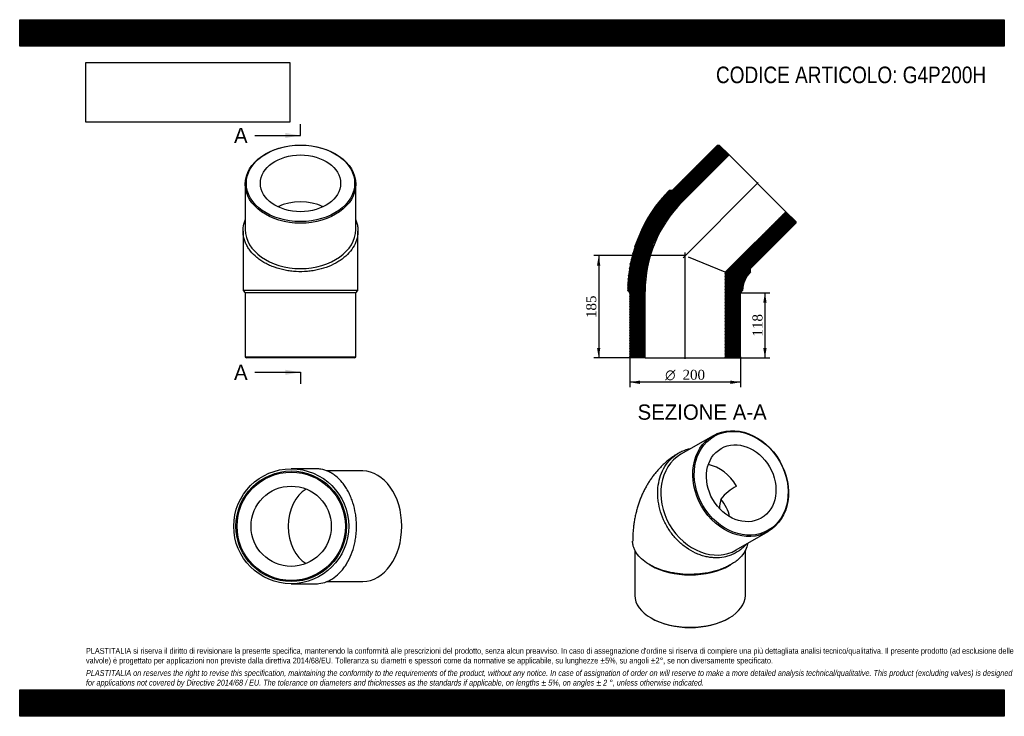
# Model space of a CAD drawing. Header units: millimetres. Extents: x 0 to 1782, y 0 to 1260.
import ezdxf
from ezdxf.enums import TextEntityAlignment as Align
from ezdxf.lldxf.tags import DXFTag

# ---------------------------------------------------------------- set-up
doc = ezdxf.new("R2010")
doc.units = ezdxf.units.MM
doc.header["$LTSCALE"] = 6
for name, color, linetype in [('Default', 7, 'Continuous'), ('DV4_Default', 7, 'Continuous'), ('G4P200H', 7, 'Continuous')]:
    doc.layers.add(name, color=color, linetype=linetype)
doc.styles.add('SEACAD_Solid_Edge_ANSI', font='seans.ttf')
doc.styles.add('SEACAD_Solid_Edge_ANSI1_Symbols', font='semeca1.ttf')
doc.styles.add('SEACAD_Times_New_Roman', font='times.ttf')
tags = doc.linetypes.add('CENTER2', pattern=[28.575, 19.05, -3.175, 3.175, -3.175]).pattern_tags.tags
tags[10:11] = [DXFTag(74, 4), DXFTag(75, 0), DXFTag(340, '0'), DXFTag(46, 0.0), DXFTag(50, 0.0), DXFTag(44, 0.0), DXFTag(45, 0.0)]
tags[8:9] = [DXFTag(74, 4), DXFTag(75, 0), DXFTag(340, '0'), DXFTag(46, 0.0), DXFTag(50, 0.0), DXFTag(44, 0.0), DXFTag(45, 0.0)]
tags[6:7] = [DXFTag(74, 4), DXFTag(75, 0), DXFTag(340, '0'), DXFTag(46, 0.0), DXFTag(50, 0.0), DXFTag(44, 0.0), DXFTag(45, 0.0)]
tags[4:5] = [DXFTag(74, 4), DXFTag(75, 0), DXFTag(340, '0'), DXFTag(46, 0.0), DXFTag(50, 0.0), DXFTag(44, 0.0), DXFTag(45, 0.0)]
doc.dimstyles.new('ANSImm', dxfattribs={"dimtxt": 18, "dimasz": 18, "dimexe": 9, "dimexo": 0, "dimgap": 4.5, "dimtad": 1, "dimdsep": 46, "dimtxsty": 'SEACAD_Times_New_Roman', "dimblk1": '_SE_FILLED', "dimblk2": '_SE_FILLED', "dimsah": 1, "dimcen": 9, "dimazin": 0, "dimtfac": 0.85, "dimtdec": 3, "dimtofl": 0, "dimtmove": 0, "dimatfit": 3, "dimfxl": 1, "dimarcsym": 0})
picture_1 = doc.add_image_def('image1.jpg', size_in_pixel=(4302, 1260))

# ---------------------------------------------------------------- blocks, each defined once
blk = doc.blocks.new('SE')
at = {"layer": 'G4P200H', "color": 7, "linetype": 'Continuous'}
for p, q in [((1254.8, 507.5), (1196.8, 474)), ((1296.8, 300.8), (1354.8, 334.3)), ((1113.3, 300.3), (1113.3, 218.7)), ((1313.3, 218.7), (1313.3, 300.2)), ((1139.8, 274.2), (1142.6, 272.6)), ((1284, 272.6), (1286.9, 274.2)), ((1142.6, 177.9), (1144, 177)), ((1282.6, 177), (1284, 177.9))]:
    blk.add_line(p, q, dxfattribs=at)
for centre, radius, start, end in [((1353.9, 319.4), 112.5, 120.3053, 139.128), ((1539.8, 345.1), 275.2, 169.9734, 173.5914)]:
    blk.add_arc(centre, radius, start, end, dxfattribs=at)
for centre, major_axis in [((1304.8, 420.9), (50, -86.6)), ((1305.8, 421.5), (-49, 84.9)), ((1305.8, 421.5), (36.3, -62.9))]:
    blk.add_ellipse(centre, major_axis=major_axis, ratio=0.816497, dxfattribs=at)
for centre, major_axis, ratio, start_param, end_param in [((1246.8, 387.4), (50, -86.6), 0.816497, 3.141593, 6.283185), ((1245.8, 386.9), (36.3, -62.9), 0.816497, 1.570796, 2.51747), ((1213.3, 368.1), (-67.1, 38.7), 0.717439, 3.703949, 4.234064), ((1213.3, 313.4), (-100, 0), 0.57735, 0.785398, 2.356195), ((1213.3, 218.7), (100, 0), 0.57735, 3.141593, 6.283185), ((1213.3, 217.1), (-98, 0), 0.57735, 0.785398, 2.356195)]:
    blk.add_ellipse(centre, major_axis=major_axis, ratio=ratio, start_param=start_param, end_param=end_param, dxfattribs=at)
for points, knots in [([(1157.5, 427), (1158.9, 433), (1160.9, 438.6), (1166, 449.3), (1169.1, 454.3), (1176.1, 463.2), (1180, 467.1), (1186.6, 472.4), (1188.9, 474), (1193.7, 476.9), (1196.1, 478.2), (1203.7, 481.6), (1209, 483.4), (1214.7, 484.5), (1214.8, 484.5), (1214.9, 484.5)], [0, 0, 0, 0, 0.03125, 0.03125, 0.0625, 0.0625, 0.09375, 0.09375, 0.109375, 0.109375, 0.125, 0.125, 0.15625, 0.15625, 0.1567712, 0.1567712, 0.1567712, 0.1567712]), ([(1192.1, 475.9), (1190.4, 474.9), (1187.1, 472.9), (1181.5, 469.1), (1175.7, 464.8), (1170.1, 460.2), (1164.8, 455.4), (1159.6, 450.3), (1154.7, 445), (1150, 439.5), (1145.5, 433.7), (1141.3, 427.7), (1137.3, 421.5), (1133.5, 415.1), (1130, 408.5), (1126.8, 401.6), (1123.8, 394.6), (1121.1, 387.4), (1118.6, 380), (1116.5, 372.4), (1114.6, 364.6), (1112.9, 356.6), (1111.6, 348.5), (1110.6, 340.2), (1109.9, 331.9), (1109.4, 323.9), (1109.4, 319.2), (1109.4, 316.9)], [0, 0, 0, 0, 0.028337, 0.066822, 0.105283, 0.143757, 0.182274, 0.22087, 0.259579, 0.298436, 0.337477, 0.376739, 0.416258, 0.456072, 0.496218, 0.536731, 0.577645, 0.618992, 0.660796, 0.703078, 0.74585, 0.789115, 0.832864, 0.877077, 0.921721, 0.966751, 1, 1, 1, 1]), ([(1315, 311.3), (1313.9, 310), (1312.8, 308.8), (1309.6, 305.5), (1307.5, 303.7), (1300.9, 298.5), (1296.2, 295.6), (1288.6, 292.1), (1286, 291.1), (1280.6, 289.3), (1277.9, 288.6), (1269.6, 287), (1263.9, 286.5), (1255.1, 286.8), (1252.2, 287.1), (1246.3, 287.9), (1240.4, 289), (1234.6, 290.8), (1228.7, 292.8), (1225.8, 294), (1217.2, 298), (1211.7, 301.3), (1203.7, 306.9), (1201.1, 308.9), (1196, 313.2), (1193.5, 315.5), (1186.4, 322.6), (1182.1, 327.7), (1176.1, 336), (1174.3, 338.9), (1170.7, 344.7), (1169.1, 347.7), (1164.6, 356.8), (1162.1, 363.1), (1158, 376), (1156.6, 382.5), (1155.3, 392.2), (1155, 395.5), (1154.7, 402), (1154.7, 405.2), (1155.2, 414.8), (1156, 421), (1157.5, 427)], [0.5687466, 0.5687466, 0.5687466, 0.5687466, 0.578125, 0.578125, 0.59375, 0.59375, 0.625, 0.625, 0.640625, 0.640625, 0.65625, 0.65625, 0.6875, 0.6875, 0.703125, 0.703125, 0.71875, 0.734375, 0.734375, 0.75, 0.75, 0.78125, 0.78125, 0.796875, 0.796875, 0.8125, 0.8125, 0.84375, 0.84375, 0.859375, 0.859375, 0.875, 0.875, 0.90625, 0.90625, 0.9375, 0.9375, 0.953125, 0.953125, 0.96875, 0.96875, 1, 1, 1, 1]), ([(1317.1, 312.5), (1317.1, 312.4), (1317.1, 312.2), (1316.5, 308.2), (1315.4, 304.3), (1311.7, 296.7), (1309.2, 293.1), (1304.6, 287.8), (1302.9, 286.1), (1299.3, 282.8), (1297.3, 281.2), (1291, 276.5), (1286.3, 273.7), (1278.6, 269.9), (1275.9, 268.6), (1270.2, 266.4), (1267.4, 265.3), (1258.5, 262.4), (1252.3, 260.9), (1242.5, 259), (1239.2, 258.5), (1232.6, 257.6), (1225.9, 257), (1219.1, 256.7), (1212.3, 256.6), (1208.9, 256.6), (1198.7, 257.1), (1192, 257.8), (1182.2, 259.3), (1178.9, 260), (1172.6, 261.4), (1169.4, 262.2), (1160.3, 264.9), (1154.6, 267), (1146.6, 270.6), (1144, 271.9), (1139, 274.6), (1136.7, 276), (1130.1, 280.5), (1126.1, 283.7), (1119.4, 290.6), (1116.7, 294.2), (1113.5, 299.8), (1112.6, 301.6), (1111.1, 305.5), (1110.5, 307.5), (1109.6, 311.9), (1109.3, 314.4), (1109.3, 316.9)], [0.4989632, 0.4989632, 0.4989632, 0.4989632, 0.5, 0.5, 0.53125, 0.53125, 0.5625, 0.5625, 0.578125, 0.578125, 0.59375, 0.59375, 0.625, 0.625, 0.640625, 0.640625, 0.65625, 0.65625, 0.6875, 0.6875, 0.703125, 0.703125, 0.71875, 0.734375, 0.734375, 0.75, 0.75, 0.78125, 0.78125, 0.796875, 0.796875, 0.8125, 0.8125, 0.84375, 0.84375, 0.859375, 0.859375, 0.875, 0.875, 0.90625, 0.90625, 0.9375, 0.9375, 0.953125, 0.953125, 0.96875, 0.96875, 0.9886313, 0.9886313, 0.9886313, 0.9886313])]:
    blk.add_open_spline(points, degree=3, knots=knots, dxfattribs=at)
blk = doc.blocks.new('SE1')
at = {"layer": 'G4P200H', "color": 7, "linetype": 'Continuous'}
for p, q in [((408.2, 962.6), (408.2, 880.6)), ((608.2, 880.6), (608.2, 962.6)), ((404.2, 877.8), (404.2, 770.2)), ((612.2, 770.2), (612.2, 877.8)), ((404.2, 770.2), (408.2, 766.2)), ((608.2, 766.2), (612.2, 770.2)), ((608.2, 766.2), (408.2, 766.2)), ((408.2, 766.2), (408.2, 650.2)), ((608.2, 650.2), (608.2, 766.2)), ((408.2, 650.2), (608.2, 650.2)), ((408.2, 650.2), (410.2, 648.2)), ((606.2, 648.2), (410.2, 648.2)), ((606.2, 648.2), (608.2, 650.2))]:
    blk.add_line(p, q, dxfattribs=at)
blk.add_arc((508.2, -48027), 48797.3, 89.87789, 90.12211, dxfattribs=at)
for centre, major_axis in [((508.2, 962.6), (-100, 0)), ((508.2, 964), (-98, 0)), ((508.2, 964), (-72.6, 0))]:
    blk.add_ellipse(centre, major_axis=major_axis, ratio=0.707107, dxfattribs=at)
for centre, major_axis, start_param, end_param in [((508.2, 879.2), (72.6, 0), 0.972766, 2.168826), ((508.2, 880.6), (100, 0), 3.141593, 6.283185)]:
    blk.add_ellipse(centre, major_axis=major_axis, ratio=0.707107, start_param=start_param, end_param=end_param, dxfattribs=at)
blk.add_open_spline([(608.3, 897.9), (608.8, 896.5), (609.3, 895.1), (610.5, 891.3), (611.1, 889), (611.9, 884.2), (612.1, 881.8), (612.3, 877), (612.2, 874.6), (611.4, 867.3), (610.2, 862.6), (606.6, 853.4), (604.1, 848.8), (597.9, 840.2), (594.3, 836.2), (588, 830.5), (585.7, 828.6), (581, 825.2), (578.5, 823.5), (570.8, 818.8), (565.3, 816.1), (553.3, 811.3), (547.1, 809.4), (537.4, 807.1), (534.2, 806.5), (527.5, 805.4), (524.1, 805), (514, 804.1), (507.2, 804), (497, 804.6), (493.6, 804.9), (486.9, 805.7), (483.5, 806.3), (473.7, 808.2), (467.4, 809.9), (458.3, 813.2), (455.3, 814.4), (449.5, 817), (444, 819.8), (438.9, 822.9), (433.9, 826.2), (431.6, 828), (424.9, 833.5), (421, 837.4), (416, 843.7), (414.5, 845.9), (411.7, 850.3), (410.5, 852.6), (407.3, 859.4), (405.8, 864.1), (404.6, 871.3), (404.3, 873.7), (404.2, 878.5), (404.3, 880.9), (405, 888.1), (406.2, 892.8), (408.1, 897.6), (408.2, 897.8), (408.2, 897.9)], degree=3, knots=[0.3187446, 0.3187446, 0.3187446, 0.3187446, 0.328125, 0.328125, 0.34375, 0.34375, 0.359375, 0.359375, 0.375, 0.375, 0.40625, 0.40625, 0.4375, 0.4375, 0.46875, 0.46875, 0.484375, 0.484375, 0.5, 0.5, 0.53125, 0.53125, 0.5625, 0.5625, 0.578125, 0.578125, 0.59375, 0.59375, 0.625, 0.625, 0.640625, 0.640625, 0.65625, 0.65625, 0.6875, 0.6875, 0.703125, 0.703125, 0.71875, 0.734375, 0.734375, 0.75, 0.75, 0.78125, 0.78125, 0.796875, 0.796875, 0.8125, 0.8125, 0.84375, 0.84375, 0.859375, 0.859375, 0.875, 0.875, 0.90625, 0.90625, 0.9072459, 0.9072459, 0.9072459, 0.9072459], dxfattribs=at)
blk = doc.blocks.new('SE2')
at = {"layer": 'G4P200H', "color": 7, "linetype": 'Continuous'}
for p, q in [((536, 447.7), (491.4, 447.7)), ((620.8, 443.7), (556.1, 443.7)), ((491.4, 239.7), (536, 239.7)), ((556.1, 243.7), (620.8, 243.7))]:
    blk.add_line(p, q, dxfattribs=at)
for radius in [104, 100, 98, 72.6]:
    blk.add_circle((491.4, 343.7), radius, dxfattribs=at)
for centre, major_axis, start_param, end_param in [((620.8, 343.7), (0, 100), 3.141593, 6.283185), ((537.4, 343.7), (0, -72.6), 3.521519, 5.903259)]:
    blk.add_ellipse(centre, major_axis=major_axis, ratio=0.707107, start_param=start_param, end_param=end_param, dxfattribs=at)
blk.add_open_spline([(536, 239.7), (537.9, 239.7), (539.8, 239.8), (546.4, 240.6), (551.1, 241.7), (560.4, 245.4), (564.9, 247.9), (573.5, 254), (577.6, 257.7), (583.2, 264), (585.1, 266.2), (588.6, 271), (590.2, 273.4), (594.9, 281.1), (597.7, 286.7), (602.4, 298.7), (604.4, 304.9), (606.6, 314.5), (607.2, 317.8), (608.3, 324.5), (608.7, 327.9), (609.6, 338), (609.7, 344.8), (609.1, 355), (608.8, 358.4), (608, 365.1), (607.4, 368.4), (605.5, 378.2), (603.8, 384.6), (600.5, 393.7), (599.3, 396.7), (596.7, 402.4), (594, 408), (590.8, 413.1), (587.5, 418), (585.7, 420.4), (580.2, 427.1), (576.3, 431), (570, 436), (567.9, 437.5), (563.5, 440.3), (561.2, 441.5), (554.3, 444.7), (549.7, 446.1), (542.5, 447.4), (540.1, 447.6), (537.1, 447.7), (536.6, 447.7), (536, 447.7)], degree=3, knots=[0.3630328, 0.3630328, 0.3630328, 0.3630328, 0.375, 0.375, 0.40625, 0.40625, 0.4375, 0.4375, 0.46875, 0.46875, 0.484375, 0.484375, 0.5, 0.5, 0.53125, 0.53125, 0.5625, 0.5625, 0.578125, 0.578125, 0.59375, 0.59375, 0.625, 0.625, 0.640625, 0.640625, 0.65625, 0.65625, 0.6875, 0.6875, 0.703125, 0.703125, 0.71875, 0.734375, 0.734375, 0.75, 0.75, 0.78125, 0.78125, 0.796875, 0.796875, 0.8125, 0.8125, 0.84375, 0.84375, 0.859375, 0.859375, 0.8628386, 0.8628386, 0.8628386, 0.8628386], dxfattribs=at)
blk = doc.blocks.new('SE4')
at = {"color": 7, "linetype": 'Continuous', "style": 'SEACAD_Solid_Edge_ANSI'}
blk.add_text('A', height=27.6, dxfattribs=at).set_placement((387.9, 1064.4), align=Align.TOP_LEFT)
blk = doc.blocks.new('SE5')
at = {"color": 7, "linetype": 'Continuous', "style": 'SEACAD_Solid_Edge_ANSI'}
blk.add_text('A', height=27.6, dxfattribs=at).set_placement((387.9, 636), align=Align.TOP_LEFT)
blk = doc.blocks.new('SEANNOT_GROUP')
at = {"linetype": 'Continuous'}
blk.add_hatch(color=7, dxfattribs=at).paths.add_polyline_path([(480.6, 1046), (508.2, 1050.6), (480.6, 1055.2)])
at = {"color": 7, "linetype": 'Continuous'}
blk.add_lwpolyline([(425.4, 1050.6), (508.2, 1050.6)], dxfattribs=at)
blk = doc.blocks.new('SEANNOT_GROUP1')
at = {"linetype": 'Continuous'}
blk.add_hatch(color=7, dxfattribs=at).paths.add_polyline_path([(480.6, 617.6), (508.2, 622.2), (480.6, 626.8)])
at = {"color": 7, "linetype": 'Continuous'}
blk.add_lwpolyline([(425.4, 622.2), (508.2, 622.2)], dxfattribs=at)
blk = doc.blocks.new('SE3')
at = {"layer": 'Default', "color": 7, "linetype": 'CENTER2'}
for p, q in [((508.2, 1050.6), (508.2, 1071.3)), ((508.2, 622.2), (508.2, 601.5))]:
    blk.add_line(p, q, dxfattribs=at)
at = {"layer": 'Default', "color": 7, "linetype": 'CENTER2', "const_width": 0.0001}
blk.add_lwpolyline([(508.2, 1050.6), (508.2, 622.2)], dxfattribs=at)
at = {"layer": 'Default'}
for name in ['SE4', 'SEANNOT_GROUP', 'SE5', 'SEANNOT_GROUP1']:
    blk.add_blockref(name, (0, 0), dxfattribs=at)
blk = doc.blocks.new('SE6')
at = {"layer": 'G4P200H', "linetype": 'Continuous'}
h = blk.add_hatch(dxfattribs=at)
h.set_pattern_fill('LINE', scale=0.629921, angle=65, style=0)
edge = h.paths.add_edge_path()
edge.add_line((1283.8, 1015.4), (1265.9, 1033.3))
edge.add_line((1265.9, 1033.3), (1263.1, 1033.3))
edge.add_line((1263.1, 1033.3), (1181, 951.3))
edge.add_line((1181, 951.3), (1175.4, 951.3))
edge.add_arc((1361.3, 768.2), 260.9, 135.4375, 179.5625)
edge.add_line((1100.4, 770.2), (1104.4, 766.2))
edge.add_line((1104.4, 766.2), (1104.4, 650.2))
edge.add_line((1104.4, 650.2), (1106.4, 648.2))
edge.add_line((1106.4, 648.2), (1131.8, 648.2))
edge.add_line((1131.8, 648.2), (1131.8, 768.2))
edge.add_arc((1361.3, 768.2), 229.5, 135, 180, ccw=False)
edge.add_line((1199, 930.5), (1283.8, 1015.4))
h = blk.add_hatch(dxfattribs=at)
h.set_pattern_fill('LINE', scale=0.629921, angle=70, style=0)
edge = h.paths.add_edge_path()
edge.add_line((1404.5, 894.8), (1386.5, 912.7))
edge.add_line((1386.5, 912.7), (1277, 803.2))
edge.add_line((1277, 803.2), (1277, 648.2))
edge.add_line((1277, 648.2), (1302.4, 648.2))
edge.add_line((1302.4, 648.2), (1304.4, 650.2))
edge.add_line((1304.4, 650.2), (1304.4, 766.2))
edge.add_line((1304.4, 766.2), (1308.4, 770.3))
edge.add_arc((1361.3, 768.2), 52.9, 137.2083, 177.7917, ccw=False)
edge.add_line((1322.5, 804.2), (1322.5, 809.9))
edge.add_line((1322.5, 809.9), (1404.5, 891.9))
edge.add_line((1404.5, 891.9), (1404.5, 894.8))
at = {"layer": 'DV4_Default', "color": 7, "linetype": 'CENTER2'}
for p, q in [((1336.4, 965.3), (1200.6, 829.5)), ((1204.4, 646.5), (1204.4, 838.9))]:
    blk.add_line(p, q, dxfattribs=at)
at = {"layer": 'G4P200H', "color": 7, "linetype": 'Continuous'}
for p, q in [((1263.1, 1033.3), (1181, 951.3)), ((1263.1, 1033.3), (1265.9, 1033.3)), ((1283.8, 1015.4), (1265.9, 1033.3)), ((1199, 930.5), (1283.8, 1015.4)), ((1283.8, 1015.4), (1386.5, 912.7)), ((1181, 951.3), (1175.4, 951.3)), ((1386.5, 912.7), (1277, 803.2)), ((1404.5, 894.8), (1386.5, 912.7)), ((1322.5, 809.9), (1404.5, 891.9)), ((1404.5, 894.8), (1404.5, 891.9)), ((1277, 803.2), (1210.6, 830.7)), ((1277, 803.2), (1277, 648.2)), ((1322.5, 804.2), (1322.5, 809.9)), ((1100.4, 770.2), (1104.4, 766.2)), ((1131.8, 648.2), (1131.8, 768.2)), ((1304.4, 766.2), (1308.4, 770.3)), ((1104.4, 766.2), (1104.4, 650.2)), ((1304.4, 650.2), (1304.4, 766.2)), ((1106.4, 648.2), (1104.4, 650.2)), ((1131.8, 648.2), (1106.4, 648.2)), ((1131.8, 648.2), (1277, 648.2)), ((1302.4, 648.2), (1277, 648.2)), ((1304.4, 650.2), (1302.4, 648.2))]:
    blk.add_line(p, q, dxfattribs=at)
for radius, start, end in [(260.9, 135.4375, 179.5625), (229.5, 135, 180), (52.9, 137.2083, 177.7917)]:
    blk.add_arc((1361.3, 768.2), radius, start, end, dxfattribs=at)
blk = doc.blocks.new('DMBLK21')
at = {"layer": 'Default', "linetype": 'Continuous'}
for points in [[(1351.8, 748.2), (1348.8, 766.2), (1345.8, 748.2)], [(1351.8, 666.2), (1345.8, 666.2), (1348.8, 648.2)]]:
    blk.add_hatch(color=7, dxfattribs=at).paths.add_polyline_path(points)
at = {"layer": 'Default', "color": 7, "linetype": 'Continuous'}
for p, q in [((1304.4, 766.2), (1357.8, 766.2)), ((1348.8, 766.2), (1348.8, 648.2)), ((1277, 648.2), (1357.8, 648.2))]:
    blk.add_line(p, q, dxfattribs=at)
at = {"layer": 'Default', "color": 7, "linetype": 'Continuous', "style": 'SEACAD_Times_New_Roman'}
blk.add_text('118', height=18, rotation=90, dxfattribs=at).set_placement((1326.3, 686.8), align=Align.TOP_LEFT)
blk = doc.blocks.new('_SE_FILLED')
at = {"color": 0}
blk.add_line((0, 0), (-1, 0), dxfattribs=at)
blk.add_solid([(0, 0), (-1, -0.1665), (-1, 0.1665), (0, 0)], dxfattribs=at)
blk = doc.blocks.new('GDimGGroup')
at = {"layer": 'Default', "linetype": 'Continuous'}
for points in [[(1122.4, 601.2), (1122.4, 607.2), (1104.4, 604.2)], [(1286.4, 601.2), (1304.4, 604.2), (1286.4, 607.2)]]:
    blk.add_hatch(color=7, dxfattribs=at).paths.add_polyline_path(points)
at = {"layer": 'Default', "color": 7, "linetype": 'Continuous'}
for p, q in [((1104.4, 650.2), (1104.4, 595.2)), ((1304.4, 650.2), (1304.4, 595.2)), ((1304.4, 604.2), (1104.4, 604.2))]:
    blk.add_line(p, q, dxfattribs=at)
for s, style, p in [('O', 'SEACAD_Solid_Edge_ANSI1_Symbols', (1168.2, 626.7)), ('200', 'SEACAD_Times_New_Roman', (1199.6, 626.7))]:
    blk.add_text(s, height=18, dxfattribs=dict(at, style=style)).set_placement(p, align=Align.TOP_LEFT)
blk = doc.blocks.new('DMBLK22')
at = {"layer": 'Default', "linetype": 'Continuous'}
for points in [[(1044.9, 815.2), (1050.9, 815.2), (1047.9, 833.2)], [(1044.9, 666.2), (1047.9, 648.2), (1050.9, 666.2)]]:
    blk.add_hatch(color=7, dxfattribs=at).paths.add_polyline_path(points)
at = {"layer": 'Default', "color": 7, "linetype": 'Continuous'}
for p, q in [((1204.4, 833.2), (1038.9, 833.2)), ((1047.9, 833.2), (1047.9, 648.2)), ((1131.8, 648.2), (1038.9, 648.2))]:
    blk.add_line(p, q, dxfattribs=at)
at = {"layer": 'Default', "color": 7, "linetype": 'Continuous', "style": 'SEACAD_Times_New_Roman'}
blk.add_text('185', height=18, rotation=90, dxfattribs=at).set_placement((1025.4, 720.3), align=Align.TOP_LEFT)

msp = doc.modelspace()

# ---------------------------------------------------------------- hatches: boundary and pattern name
at = {"layer": 'Default', "linetype": 'Continuous'}
h = msp.add_hatch(dxfattribs=at)
h.set_pattern_fill('LINE', scale=0.629921, angle=45, style=0)
h.paths.add_polyline_path([(1782, 1212), (1782, 1260), (0, 1260), (0, 1212)])
for points in [[(1782, 1212), (1782, 1260), (0, 1260), (0, 1212)], [(1782, 0), (1782, 48), (0, 48), (0, 0)]]:
    msp.add_hatch(color=7, dxfattribs=at).paths.add_polyline_path(points)
h = msp.add_hatch(dxfattribs=at)
h.set_pattern_fill('LINE', scale=0.629921, angle=45, style=0)
h.paths.add_polyline_path([(1782, 0), (1782, 48), (0, 48), (0, 0)])

# ---------------------------------------------------------------- linework, layer by layer
at = {"layer": 'Default', "color": 7, "linetype": 'Continuous'}
for p, q in [((0, 1260), (1782, 1260)), ((0, 1212), (0, 1260)), ((1782, 1260), (1782, 1212)), ((1782, 1212), (0, 1212)), ((0, 48), (1782, 48)), ((0, 0), (0, 48)), ((1782, 48), (1782, 0)), ((1782, 0), (0, 0))]:
    msp.add_line(p, q, dxfattribs=at)

# ---------------------------------------------------------------- block references
at = {"layer": 'Default'}
for name in ['SE3', 'SE1', 'SE6', 'GDimGGroup', 'SE', 'SE2']:
    msp.add_blockref(name, (0, 0), dxfattribs=at)

# ---------------------------------------------------------------- texts
at = {"layer": 'Default', "color": 7, "linetype": 'Continuous', "style": 'SEACAD_Solid_Edge_ANSI'}
msp.add_text('SEZIONE A-A', height=27.6, dxfattribs=at).set_placement((1118.263, 564.005), align=Align.TOP_LEFT)
at = {"layer": 'Default', "attachment_point": 1}
for s, insert, char_height, width in [('{\\fArial Narrow|b0||i0||c0|p34;\\C7;\\H30.;\\W1.;CODICE ARTICOLO: G4P200H}', (1260.214, 1175.208), 30, 490.86125), ("{\\fArial Narrow|b0||i0||c0|p34;\\C7;\\H10.5;\\W1.;PLASTITALIA si riserva il diritto di revisionare la presente specifica, mantenendo la conformità alle prescrizioni del prodotto, senza alcun preavviso. In caso di assegnazione d'ordine si riserva di compiere una più dettagliata analisi tecnico/qualitativa. Il presente prodotto (ad esclusione delle \\P}{\\fArial Narrow|b0||i0||c0|p34;\\C7;\\H10.5;\\W1.;valvole) è progettato per applicazioni non previste dalla direttiva 2014/68/EU. Tolleranza su diametri e spessori come da normative se applicabile, su lunghezze ±5%, su angoli ±2°, se non diversamente specificato.\\P}{\\fArial Narrow|b0||i0||c0|p34;\\C7;\\H3.;\\W1.;   \\P}{\\fArial Narrow|b0||i1||c0|p34;\\C7;\\H10.5;\\W1.;PLASTITALIA on reserves the right to revise this specification, maintaining the conformity to the requirements of the product, without any notice. In case of assignation of order on will reserve to make a more detailed analysis technical/qualitative. This product (excluding valves) is designed \\P}{\\fArial Narrow|b0||i1||c0|p34;\\C7;\\H10.5;\\W1.;for applications not covered by Directive 2014/68 / EU. The tolerance on diameters and thicknesses as the standards if applicable, on lengths ± 5%, on angles ± 2 °, unless otherwise indicated.\\P}", (120, 123.614), 10.5, 1542)]:
    msp.add_mtext(s, dxfattribs=dict(at, insert=insert, char_height=char_height, width=width))

# ---------------------------------------------------------------- dimensions: what is measured, and where the dimension line sits
at = {"layer": 'Default', "color": 7, "linetype": 'Continuous'}
for base, p1, p2, picture, middle in [((1027.63, 689.101), (1204.368, 833.234), (1131.768, 648.234), 'DMBLK22', (1047.892, 740.734)), ((1348.785, 648.234), (1304.368, 766.234), (1276.968, 648.234), 'DMBLK21', (1348.785, 707.234))]:
    dim = msp.add_linear_dim(base=base, p1=p1, p2=p2, angle=90, text='\\A1;<>', dimstyle='ANSImm', dxfattribs=at)
    dim.commit()
    dim.dimension.update_dxf_attribs({"geometry": picture, "text_midpoint": middle, "dimtype": 160})

# ---------------------------------------------------------------- pictures from other files: only their frames are drawn
image = msp.add_image(picture_1, insert=(120, 1074.619), size_in_units=(368.743, 108))
image.dxf.flags = 7

doc.saveas('drawing.dxf')
